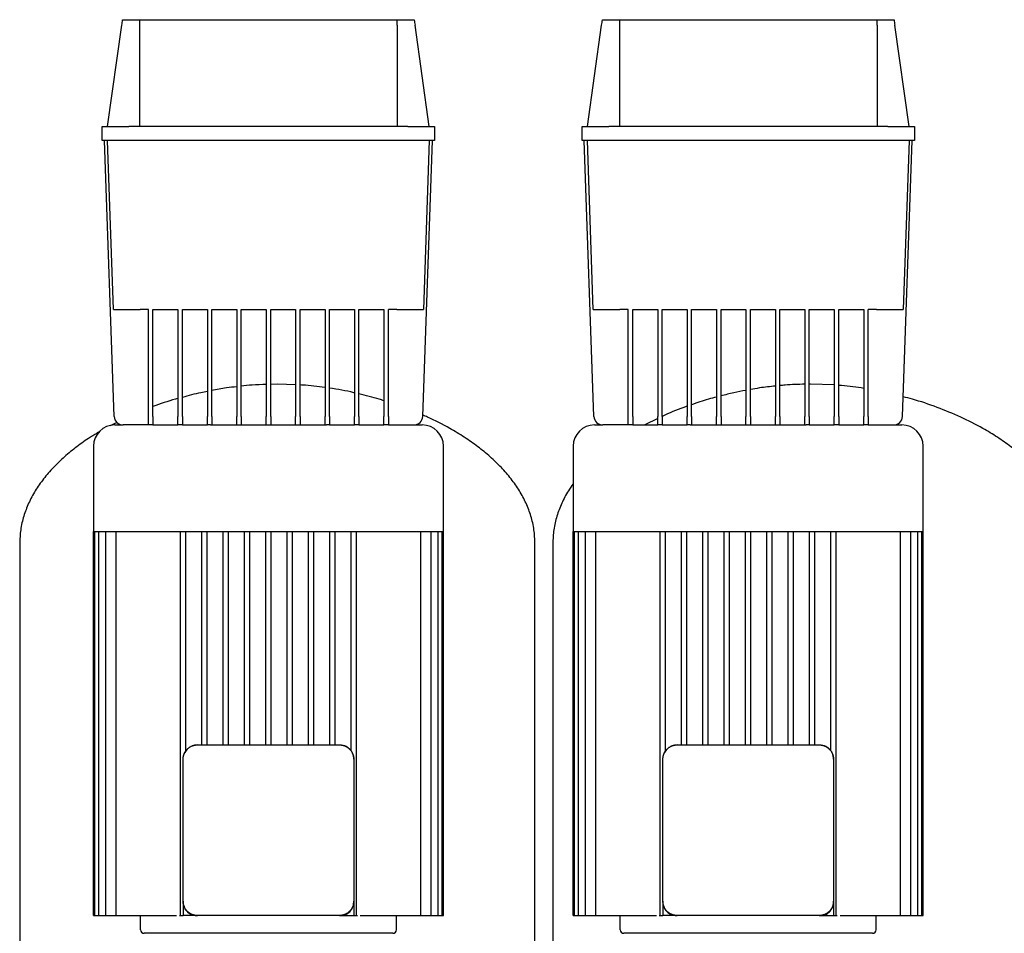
# Model space of a CAD drawing. Header units: millimetres. Extents: x 12 to 2052, y 13 to 1104.
# Tile 3 of 6: x 12 to 566, y 590 to 1104. Entities that reach past the tile are written whole.
import ezdxf

# ---------------------------------------------------------------- set-up
doc = ezdxf.new("R2010")
doc.units = ezdxf.units.MM

msp = doc.modelspace()

# ---------------------------------------------------------------- linework, layer by layer
at = {"color": 7, "linetype": 'Continuous', "lineweight": 25}
for p, q in [((70.22, 1103.92), (79.78, 1103.92)), ((79.78, 1103.92), (224.8, 1103.92)), ((224.8, 1103.92), (234.36, 1103.92)), ((340.22, 1103.92), (349.78, 1103.92)), ((349.78, 1103.92), (494.8, 1103.92)), ((494.8, 1103.92), (504.36, 1103.92)), ((61.79, 1043.92), (69.79, 1100.84)), ((79.79, 1100.84), (79.79, 1043.92)), ((224.79, 1100.84), (224.79, 1043.92)), ((242.79, 1043.92), (234.79, 1100.84)), ((331.79, 1043.92), (339.79, 1100.84)), ((349.79, 1100.84), (349.79, 1043.92)), ((494.79, 1100.84), (494.79, 1043.92)), ((512.79, 1043.92), (504.79, 1100.84)), ((58.79, 1035.92), (58.79, 1043.92)), ((58.79, 1043.92), (73.79, 1043.92)), ((230.79, 1043.92), (73.79, 1043.92)), ((230.79, 1043.92), (245.79, 1043.92)), ((245.79, 1043.92), (245.79, 1035.92)), ((328.79, 1035.92), (328.79, 1043.92)), ((328.79, 1043.92), (343.79, 1043.92)), ((500.79, 1043.92), (343.79, 1043.92)), ((500.79, 1043.92), (515.79, 1043.92)), ((515.79, 1043.92), (515.79, 1035.92)), ((73.79, 1035.92), (58.79, 1035.92)), ((65.46, 880.74), (60.04, 1035.92)), ((65.11, 940.92), (61.79, 1035.92)), ((230.79, 1035.92), (73.79, 1035.92)), ((245.79, 1035.92), (230.79, 1035.92)), ((239.12, 880.74), (244.54, 1035.92)), ((242.79, 1035.92), (239.47, 940.92)), ((343.79, 1035.92), (328.79, 1035.92)), ((335.46, 880.74), (330.04, 1035.92)), ((335.11, 940.92), (331.79, 1035.92)), ((500.79, 1035.92), (343.79, 1035.92)), ((515.79, 1035.92), (500.79, 1035.92)), ((509.12, 880.74), (514.54, 1035.92)), ((512.79, 1035.92), (509.47, 940.92)), ((84.79, 940.92), (80.1, 940.92)), ((84.79, 880.74), (84.79, 940.92)), ((87.29, 940.92), (101.35, 940.92)), ((87.29, 880.74), (87.29, 940.92)), ((101.35, 940.92), (101.35, 880.74)), ((103.85, 940.92), (117.91, 940.92)), ((103.85, 880.74), (103.85, 940.92)), ((117.91, 940.92), (117.91, 880.74)), ((120.41, 940.92), (134.48, 940.92)), ((120.41, 880.74), (120.41, 940.92)), ((134.48, 940.92), (134.48, 880.74)), ((136.98, 940.92), (151.04, 940.92)), ((136.98, 880.74), (136.98, 940.92)), ((151.04, 940.92), (151.04, 880.74)), ((153.54, 940.92), (167.6, 940.92)), ((153.54, 880.74), (153.54, 940.92)), ((167.6, 940.92), (167.6, 880.74)), ((170.1, 940.92), (184.16, 940.92)), ((170.1, 880.74), (170.1, 940.92)), ((184.16, 940.92), (184.16, 880.74)), ((186.66, 940.92), (200.73, 940.92)), ((186.66, 880.74), (186.66, 940.92)), ((200.73, 940.92), (200.73, 880.74)), ((203.23, 940.92), (217.29, 940.92)), ((203.23, 880.74), (203.23, 940.92)), ((217.29, 940.92), (217.29, 880.74)), ((224.48, 940.92), (219.79, 940.92)), ((219.79, 880.74), (219.79, 940.92)), ((354.79, 940.92), (350.1, 940.92)), ((354.79, 880.74), (354.79, 940.92)), ((357.29, 940.92), (371.35, 940.92)), ((357.29, 880.74), (357.29, 940.92)), ((371.35, 940.92), (371.35, 880.74)), ((373.85, 940.92), (387.91, 940.92)), ((373.85, 880.74), (373.85, 940.92)), ((387.91, 940.92), (387.91, 880.74)), ((390.41, 940.92), (404.48, 940.92)), ((390.41, 880.74), (390.41, 940.92)), ((404.48, 940.92), (404.48, 880.74)), ((406.98, 940.92), (421.04, 940.92)), ((406.98, 880.74), (406.98, 940.92)), ((421.04, 940.92), (421.04, 880.74)), ((423.54, 940.92), (437.6, 940.92)), ((423.54, 880.74), (423.54, 940.92)), ((437.6, 940.92), (437.6, 880.74)), ((440.1, 940.92), (454.16, 940.92)), ((440.1, 880.74), (440.1, 940.92)), ((454.16, 940.92), (454.16, 880.74)), ((456.66, 940.92), (470.73, 940.92)), ((456.66, 880.74), (456.66, 940.92)), ((470.73, 940.92), (470.73, 880.74)), ((473.23, 940.92), (487.29, 940.92)), ((473.23, 880.74), (473.23, 940.92)), ((487.29, 940.92), (487.29, 880.74)), ((494.48, 940.92), (489.79, 940.92)), ((489.79, 880.74), (489.79, 940.92)), ((157.29, 898.92), (153.54, 898.77)), ((167.6, 898.52), (157.29, 898.92)), ((457.29, 898.92), (456.66, 898.89)), ((470.73, 898.4), (457.29, 898.92)), ((66.97, 877.38), (63.22, 875.48)), ((65.79, 875.92), (70.45, 875.92)), ((84.79, 875.92), (70.45, 875.92)), ((84.79, 875.92), (84.79, 880.74)), ((87.29, 875.92), (84.79, 875.92)), ((87.29, 880.74), (87.29, 875.92)), ((87.29, 875.92), (101.35, 875.92)), ((101.35, 875.92), (101.35, 880.74)), ((103.85, 875.92), (101.35, 875.92)), ((103.85, 880.74), (103.85, 875.92)), ((103.85, 875.92), (117.91, 875.92)), ((117.91, 875.92), (117.91, 880.74)), ((119.6, 875.92), (117.91, 875.92)), ((119.6, 875.92), (152.29, 875.92)), ((120.41, 880.74), (120.41, 875.92)), ((134.48, 875.92), (134.48, 880.74)), ((136.98, 880.74), (136.98, 875.92)), ((151.04, 875.92), (151.04, 880.74)), ((152.29, 875.92), (184.98, 875.92)), ((153.54, 880.74), (153.54, 875.92)), ((167.6, 875.92), (167.6, 880.74)), ((170.1, 880.74), (170.1, 875.92)), ((184.16, 875.92), (184.16, 880.74)), ((186.66, 875.92), (184.98, 875.92)), ((186.66, 880.74), (186.66, 875.92)), ((186.66, 875.92), (200.73, 875.92)), ((200.73, 875.92), (200.73, 880.74)), ((203.23, 875.92), (200.73, 875.92)), ((203.23, 880.74), (203.23, 875.92)), ((203.23, 875.92), (217.29, 875.92)), ((217.29, 875.92), (217.29, 880.74)), ((219.79, 875.92), (217.29, 875.92)), ((219.79, 880.74), (219.79, 875.92)), ((219.79, 875.92), (234.12, 875.92)), ((234.12, 875.92), (238.79, 875.92)), ((335.79, 875.92), (340.45, 875.92)), ((354.79, 875.92), (340.45, 875.92)), ((354.79, 875.92), (354.79, 880.74)), ((357.29, 875.92), (354.79, 875.92)), ((357.29, 880.74), (357.29, 875.92)), ((357.29, 875.92), (371.35, 875.92)), ((371.35, 879.61), (364.09, 875.92)), ((371.35, 875.92), (371.35, 880.74)), ((373.85, 875.92), (371.35, 875.92)), ((373.85, 880.74), (373.85, 875.92)), ((373.85, 875.92), (387.91, 875.92)), ((387.91, 875.92), (387.91, 880.74)), ((389.6, 875.92), (387.91, 875.92)), ((389.6, 875.92), (422.29, 875.92)), ((390.41, 880.74), (390.41, 875.92)), ((404.48, 875.92), (404.48, 880.74)), ((406.98, 880.74), (406.98, 875.92)), ((421.04, 875.92), (421.04, 880.74)), ((422.29, 875.92), (454.98, 875.92)), ((423.54, 880.74), (423.54, 875.92)), ((437.6, 875.92), (437.6, 880.74)), ((440.1, 880.74), (440.1, 875.92)), ((454.16, 875.92), (454.16, 880.74)), ((456.66, 875.92), (454.98, 875.92)), ((456.66, 880.74), (456.66, 875.92)), ((456.66, 875.92), (470.73, 875.92)), ((470.73, 875.92), (470.73, 880.74)), ((473.23, 875.92), (470.73, 875.92)), ((473.23, 880.74), (473.23, 875.92)), ((473.23, 875.92), (487.29, 875.92)), ((487.29, 875.92), (487.29, 880.74)), ((489.79, 875.92), (487.29, 875.92)), ((489.79, 880.74), (489.79, 875.92)), ((489.79, 875.92), (504.12, 875.92)), ((504.12, 875.92), (508.79, 875.92)), ((53.79, 863.92), (53.79, 815.92)), ((250.79, 815.92), (250.79, 863.92)), ((323.79, 863.92), (323.79, 815.92)), ((520.79, 815.92), (520.79, 863.92)), ((53.79, 599.92), (53.79, 815.92)), ((53.79, 815.92), (152.29, 815.92)), ((54.53, 599.92), (54.53, 815.92)), ((56.8, 599.92), (56.8, 815.92)), ((60.72, 599.92), (60.72, 815.92)), ((66.5, 599.92), (66.5, 815.92)), ((102.79, 599.92), (102.79, 815.92)), ((105.79, 692.58), (105.79, 815.92)), ((114.79, 695.92), (114.79, 815.92)), ((117.79, 695.92), (117.79, 815.92)), ((126.79, 695.92), (126.79, 815.92)), ((129.79, 695.92), (129.79, 815.92)), ((138.79, 695.92), (138.79, 815.92)), ((141.79, 695.92), (141.79, 815.92)), ((150.79, 695.92), (150.79, 815.92)), ((152.29, 815.92), (250.79, 815.92)), ((153.79, 695.92), (153.79, 815.92)), ((162.79, 695.92), (162.79, 815.92)), ((165.79, 695.92), (165.79, 815.92)), ((174.79, 695.92), (174.79, 815.92)), ((177.79, 695.92), (177.79, 815.92)), ((186.79, 695.92), (186.79, 815.92)), ((189.79, 695.92), (189.79, 815.92)), ((198.79, 692.58), (198.79, 815.92)), ((201.79, 599.92), (201.79, 815.92)), ((238.08, 599.92), (238.08, 815.92)), ((243.86, 599.92), (243.86, 815.92)), ((247.77, 599.92), (247.77, 815.92)), ((250.04, 599.92), (250.04, 815.92)), ((250.79, 599.92), (250.79, 815.92)), ((323.79, 599.92), (323.79, 815.92)), ((323.79, 815.92), (422.29, 815.92)), ((324.53, 599.92), (324.53, 815.92)), ((326.8, 599.92), (326.8, 815.92)), ((330.72, 599.92), (330.72, 815.92)), ((336.5, 599.92), (336.5, 815.92)), ((372.79, 599.92), (372.79, 815.92)), ((375.79, 692.58), (375.79, 815.92)), ((384.79, 695.92), (384.79, 815.92)), ((387.79, 695.92), (387.79, 815.92)), ((396.79, 695.92), (396.79, 815.92)), ((399.79, 695.92), (399.79, 815.92)), ((408.79, 695.92), (408.79, 815.92)), ((411.79, 695.92), (411.79, 815.92)), ((420.79, 695.92), (420.79, 815.92)), ((422.29, 815.92), (520.79, 815.92)), ((423.79, 695.92), (423.79, 815.92)), ((432.79, 695.92), (432.79, 815.92)), ((435.79, 695.92), (435.79, 815.92)), ((444.79, 695.92), (444.79, 815.92)), ((447.79, 695.92), (447.79, 815.92)), ((456.79, 695.92), (456.79, 815.92)), ((459.79, 695.92), (459.79, 815.92)), ((468.79, 692.58), (468.79, 815.92)), ((471.79, 599.92), (471.79, 815.92)), ((508.08, 599.92), (508.08, 815.92)), ((513.86, 599.92), (513.86, 815.92)), ((517.77, 599.92), (517.77, 815.92)), ((520.04, 599.92), (520.04, 815.92)), ((520.79, 599.92), (520.79, 815.92)), ((12.29, 809.12), (12.29, 538.52)), ((302.29, 538.52), (302.29, 809.12)), ((312.29, 809.12), (312.29, 538.52)), ((112.29, 695.92), (192.29, 695.92)), ((382.29, 695.92), (462.29, 695.92)), ((104.29, 607.92), (104.29, 687.92)), ((200.29, 687.92), (200.29, 607.92)), ((374.29, 607.92), (374.29, 687.92)), ((470.29, 687.92), (470.29, 607.92)), ((104.29, 607.92), (104.29, 607.52)), ((104.29, 607.52), (104.36, 607.16)), ((104.29, 607.52), (104.29, 599.92)), ((200.29, 607.52), (200.29, 607.92)), ((200.29, 607.52), (200.29, 599.92)), ((374.29, 607.92), (374.29, 607.52)), ((374.29, 607.52), (374.36, 607.16)), ((374.29, 607.52), (374.29, 599.92)), ((470.29, 607.52), (470.29, 607.92)), ((470.29, 607.52), (470.29, 599.92)), ((53.79, 599.92), (54.53, 599.92)), ((54.53, 599.92), (56.03, 599.92)), ((56.03, 599.92), (56.8, 599.92)), ((56.8, 599.92), (58.3, 599.92)), ((58.3, 599.92), (60.72, 599.92)), ((60.72, 599.92), (62.22, 599.92)), ((62.22, 599.92), (66.5, 599.92)), ((66.5, 599.92), (68, 599.92)), ((68, 599.92), (99.15, 599.92)), ((80.29, 591.92), (80.29, 599.92)), ((99.15, 599.92), (100.58, 599.92)), ((102.18, 599.92), (102.79, 599.92)), ((102.79, 599.92), (104.29, 599.92)), ((111.89, 599.92), (104.29, 599.92)), ((111.89, 599.92), (112.29, 599.92)), ((192.29, 599.92), (112.29, 599.92)), ((192.29, 599.92), (192.69, 599.92)), ((192.69, 599.92), (193.05, 599.99)), ((192.69, 599.92), (200.29, 599.92)), ((200.29, 599.92), (201.79, 599.92)), ((201.79, 599.92), (202.4, 599.92)), ((203.99, 599.92), (205.43, 599.92)), ((205.43, 599.92), (236.58, 599.92)), ((224.29, 591.92), (224.29, 599.92)), ((236.58, 599.92), (238.08, 599.92)), ((238.08, 599.92), (242.36, 599.92)), ((242.36, 599.92), (243.86, 599.92)), ((243.86, 599.92), (246.27, 599.92)), ((246.27, 599.92), (247.77, 599.92)), ((247.77, 599.92), (248.54, 599.92)), ((248.54, 599.92), (250.04, 599.92)), ((250.04, 599.92), (250.79, 599.92)), ((323.79, 599.92), (324.53, 599.92)), ((324.53, 599.92), (326.03, 599.92)), ((326.03, 599.92), (326.8, 599.92)), ((326.8, 599.92), (328.3, 599.92)), ((328.3, 599.92), (330.72, 599.92)), ((330.72, 599.92), (332.22, 599.92)), ((332.22, 599.92), (336.5, 599.92)), ((336.5, 599.92), (338, 599.92)), ((338, 599.92), (369.15, 599.92)), ((350.29, 591.92), (350.29, 599.92)), ((369.15, 599.92), (370.58, 599.92)), ((372.18, 599.92), (372.79, 599.92)), ((372.79, 599.92), (374.29, 599.92)), ((381.89, 599.92), (374.29, 599.92)), ((381.89, 599.92), (382.29, 599.92)), ((462.29, 599.92), (382.29, 599.92)), ((462.29, 599.92), (462.69, 599.92)), ((462.69, 599.92), (463.05, 599.99)), ((462.69, 599.92), (470.29, 599.92)), ((470.29, 599.92), (471.79, 599.92)), ((471.79, 599.92), (472.4, 599.92)), ((473.99, 599.92), (475.43, 599.92)), ((475.43, 599.92), (506.58, 599.92)), ((494.29, 591.92), (494.29, 599.92)), ((506.58, 599.92), (508.08, 599.92)), ((508.08, 599.92), (512.36, 599.92)), ((512.36, 599.92), (513.86, 599.92)), ((513.86, 599.92), (516.27, 599.92)), ((516.27, 599.92), (517.77, 599.92)), ((517.77, 599.92), (518.54, 599.92)), ((518.54, 599.92), (520.04, 599.92)), ((520.04, 599.92), (520.79, 599.92)), ((222.29, 589.92), (82.29, 589.92)), ((492.29, 589.92), (352.29, 589.92))]:
    msp.add_line(p, q, dxfattribs=at)
at = {"color": 7, "linetype": 'Continuous', "lineweight": 25, "flags": 128}
for points in [[(112.29, 695.92), (110.73, 695.77), (109.3, 695.34)], [(382.29, 695.92), (380.73, 695.77), (379.3, 695.34)]]:
    msp.add_lwpolyline(points, dxfattribs=at)
at = {"color": 7, "linetype": 'Continuous', "lineweight": 25}
for centre, radius, start, end in [((65.79, 863.92), 12, 90, 180), ((70.45, 880.92), 5, 182, 270), ((234.12, 880.92), 5, 270, 358), ((238.79, 863.92), 12, 0, 90), ((335.79, 863.92), 12, 90, 180), ((340.45, 880.92), 5, 182, 270), ((504.12, 880.92), 5, 270, 358), ((508.79, 863.92), 12, 0, 90), ((112.29, 687.92), 8, 136.539, 158.0935), ((192.29, 687.92), 8, 46.539, 68.0935), ((382.29, 687.92), 8, 136.539, 158.0935), ((462.29, 687.92), 8, 46.539, 68.0935), ((192.29, 687.92), 8, 360, 22.6065), ((462.29, 687.92), 8, 360, 22.6065), ((82.29, 591.92), 2, 180, 270), ((222.29, 591.92), 2, 270, 0), ((352.29, 591.92), 2, 180, 270), ((492.29, 591.92), 2, 270, 0)]:
    msp.add_arc(centre, radius, start, end, dxfattribs=at)
for points in [[(69.79, 1100.84), (69.93, 1101.87), (70.08, 1102.89), (70.22, 1103.92)], [(79.78, 1103.92), (79.78, 1102.89), (79.79, 1101.87), (79.79, 1100.84)], [(224.79, 1100.84), (224.79, 1101.87), (224.79, 1102.89), (224.8, 1103.92)], [(234.36, 1103.92), (234.5, 1102.89), (234.64, 1101.87), (234.79, 1100.84)], [(339.79, 1100.84), (339.93, 1101.87), (340.08, 1102.89), (340.22, 1103.92)], [(349.78, 1103.92), (349.78, 1102.89), (349.79, 1101.87), (349.79, 1100.84)], [(494.79, 1100.84), (494.79, 1101.87), (494.79, 1102.89), (494.8, 1103.92)], [(504.36, 1103.92), (504.5, 1102.89), (504.64, 1101.87), (504.79, 1100.84)]]:
    msp.add_open_spline(points, degree=3, dxfattribs=at)
for points, knots in [([(65.11, 940.92), (65.11, 940.92), (65.18, 940.92), (65.53, 940.92), (65.79, 940.92), (66.52, 940.92), (66.99, 940.92), (68.11, 940.92), (68.76, 940.92), (70.23, 940.92), (71.03, 940.92), (72.75, 940.92), (73.65, 940.92), (75.5, 940.92), (76.44, 940.92), (78.3, 940.92), (79.21, 940.92), (80.1, 940.92)], [0, 0, 0, 0, 0.125, 0.125, 0.25, 0.25, 0.375, 0.375, 0.5, 0.5, 0.625, 0.625, 0.75, 0.75, 0.875, 0.875, 1, 1, 1, 1]), ([(224.48, 940.92), (225.36, 940.92), (226.28, 940.92), (228.14, 940.92), (229.08, 940.92), (230.92, 940.92), (231.83, 940.92), (233.54, 940.92), (234.35, 940.92), (235.81, 940.92), (236.47, 940.92), (237.59, 940.92), (238.05, 940.92), (238.78, 940.92), (239.05, 940.92), (239.39, 940.92), (239.47, 940.92), (239.47, 940.92)], [0, 0, 0, 0, 0.125, 0.125, 0.25, 0.25, 0.375, 0.375, 0.5, 0.5, 0.625, 0.625, 0.75, 0.75, 0.875, 0.875, 1, 1, 1, 1]), ([(335.11, 940.92), (335.11, 940.92), (335.18, 940.92), (335.53, 940.92), (335.79, 940.92), (336.52, 940.92), (336.99, 940.92), (338.11, 940.92), (338.76, 940.92), (340.23, 940.92), (341.03, 940.92), (342.75, 940.92), (343.65, 940.92), (345.5, 940.92), (346.44, 940.92), (348.3, 940.92), (349.21, 940.92), (350.1, 940.92)], [0, 0, 0, 0, 0.125, 0.125, 0.25, 0.25, 0.375, 0.375, 0.5, 0.5, 0.625, 0.625, 0.75, 0.75, 0.875, 0.875, 1, 1, 1, 1]), ([(494.48, 940.92), (495.36, 940.92), (496.28, 940.92), (498.14, 940.92), (499.08, 940.92), (500.92, 940.92), (501.83, 940.92), (503.54, 940.92), (504.35, 940.92), (505.81, 940.92), (506.47, 940.92), (507.59, 940.92), (508.05, 940.92), (508.78, 940.92), (509.05, 940.92), (509.39, 940.92), (509.47, 940.92), (509.47, 940.92)], [0, 0, 0, 0, 0.125, 0.125, 0.25, 0.25, 0.375, 0.375, 0.5, 0.5, 0.625, 0.625, 0.75, 0.75, 0.875, 0.875, 1, 1, 1, 1]), ([(151.04, 898.68), (148.38, 898.63), (143.67, 898.54), (139, 897.94), (136.98, 897.68)], [0, 0, 0, 0, 0.5652603, 1, 1, 1, 1]), ([(184.16, 896.94), (179.95, 897.55), (175.28, 898.24), (170.57, 898.4), (170.1, 898.42)], [0, 0, 0, 0, 0.9005358, 1, 1, 1, 1]), ([(437.6, 897.75), (434.6, 897.48), (429.88, 897.05), (425.23, 896.13), (423.54, 895.8)], [0, 0, 0, 0, 0.635645, 1, 1, 1, 1]), ([(454.16, 898.8), (450.46, 898.76), (445.75, 898.71), (441.09, 898.15), (440.1, 898.03)], [0, 0, 0, 0, 0.787923, 1, 1, 1, 1]), ([(487.29, 896.49), (486.84, 896.57), (482.2, 897.44), (477.49, 897.83), (473.23, 898.17)], [0, 0, 0, 0, 0.096189, 1, 1, 1, 1]), ([(117.91, 894.76), (116.66, 894.54), (111.91, 893.71), (107.27, 892.39), (103.85, 891.43)], [0, 0, 0, 0, 0.263433, 1, 1, 1, 1]), ([(134.48, 897.39), (132.52, 897.2), (127.8, 896.74), (123.14, 895.78), (120.41, 895.22)], [0, 0, 0, 0, 0.413304, 1, 1, 1, 1]), ([(200.73, 893.99), (200.62, 894.01), (196, 895.2), (191.28, 895.91), (186.66, 896.6)], [0, 0, 0, 0, 0.022859, 1, 1, 1, 1]), ([(217.29, 889.55), (216.42, 889.84), (211.82, 891.4), (207.08, 892.48), (203.23, 893.35)], [0, 0, 0, 0, 0.188246, 1, 1, 1, 1]), ([(421.04, 895.33), (418.74, 894.95), (414, 894.16), (409.36, 892.88), (406.98, 892.23)], [0, 0, 0, 0, 0.484826, 1, 1, 1, 1]), ([(101.35, 890.79), (100.86, 890.66), (96.08, 889.46), (91.45, 887.76), (87.29, 886.24)], [0, 0, 0, 0, 0.101855, 1, 1, 1, 1]), ([(404.48, 891.59), (402.94, 891.21), (398.17, 890.05), (393.55, 888.39), (390.41, 887.27)], [0, 0, 0, 0, 0.3215009, 1, 1, 1, 1]), ([(593.79, 838.32), (593.69, 838.5), (592.32, 841.09), (588.84, 845.69), (583.4, 852.12), (577.09, 858.15), (570.11, 863.83), (562.5, 869.14), (553.12, 874.8), (541.83, 880.54), (528.54, 885.96), (517.7, 889.71), (511.23, 891.31), (509.5, 891.74)], [0, 0, 0, 0, 0.0060512, 0.0859841, 0.168466, 0.2537356, 0.3418495, 0.4327199, 0.5261478, 0.6634563, 0.8043553, 0.9476286, 1, 1, 1, 1]), ([(302.29, 809.12), (302.17, 811.74), (301.95, 816.96), (300.15, 824.61), (297.38, 831.97), (293.59, 839.01), (288.9, 845.73), (283.38, 852.11), (277.09, 858.15), (270.11, 863.83), (262.5, 869.15), (253.11, 874.77), (245.29, 878.93), (240.05, 881.06), (239.14, 881.43)], [0, 0, 0, 0, 0.077541, 0.154151, 0.231118, 0.309456, 0.389894, 0.472896, 0.558704, 0.647374, 0.738818, 0.832836, 0.971011, 1, 1, 1, 1]), ([(387.91, 886.44), (387.28, 886.24), (382.47, 884.67), (377.85, 882.59), (373.85, 880.74)], [0, 0, 0, 0, 0.132476, 1, 1, 1, 1]), ([(57.3, 872.18), (55.54, 871.14), (51.12, 868.53), (44.47, 863.82), (37.48, 858.15), (31.2, 852.11), (25.67, 845.73), (20.98, 839.01), (17.2, 831.97), (14.42, 824.61), (12.62, 816.96), (12.4, 811.74), (12.29, 809.12)], [0, 0, 0, 0, 0.075571, 0.189988, 0.300935, 0.4083, 0.512155, 0.6128, 0.710819, 0.807122, 0.902978, 1, 1, 1, 1]), ([(323.79, 842.77), (322.86, 841.48), (320.38, 838.05), (317.22, 831.95), (314.42, 824.62), (312.63, 816.96), (312.4, 811.74), (312.29, 809.12)], [0, 0, 0, 0, 0.1314572, 0.3513265, 0.5673485, 0.7823669, 1, 1, 1, 1]), ([(104.87, 690.9), (104.9, 690.99), (104.97, 691.15), (105.08, 691.4), (105.2, 691.64), (105.33, 691.87), (105.47, 692.11), (105.61, 692.33), (105.76, 692.55), (105.92, 692.77), (106.08, 692.97), (106.26, 693.18), (106.43, 693.37), (106.68, 693.63), (107, 693.93), (107.42, 694.27), (107.86, 694.59), (108.32, 694.87), (108.8, 695.13), (109.13, 695.27), (109.3, 695.34)], [0, 0, 0, 0, 0.042358, 0.084511, 0.126469, 0.168241, 0.209835, 0.251263, 0.292532, 0.333654, 0.374637, 0.415492, 0.456228, 0.496856, 0.579183, 0.662013, 0.745429, 0.829513, 0.914344, 1, 1, 1, 1]), ([(109.3, 695.34), (109.39, 695.38), (109.56, 695.44), (109.83, 695.53), (110.1, 695.62), (110.37, 695.69), (110.64, 695.75), (110.91, 695.8), (111.19, 695.84), (111.46, 695.88), (111.74, 695.9), (112.01, 695.92), (112.2, 695.92), (112.29, 695.92)], [0, 0, 0, 0, 0.0928635, 0.1852612, 0.2772174, 0.3687568, 0.4599044, 0.5506855, 0.6411257, 0.7312509, 0.8210874, 0.9106615, 1, 1, 1, 1]), ([(192.29, 695.92), (192.38, 695.92), (192.56, 695.92), (192.84, 695.9), (193.11, 695.88), (193.39, 695.84), (193.66, 695.8), (193.94, 695.75), (194.21, 695.69), (194.48, 695.62), (194.74, 695.53), (195.01, 695.44), (195.19, 695.38), (195.27, 695.34)], [0, 0, 0, 0, 0.089329, 0.178896, 0.268727, 0.358849, 0.449287, 0.540068, 0.631218, 0.722761, 0.814723, 0.907127, 1, 1, 1, 1]), ([(195.27, 695.34), (195.36, 695.31), (195.52, 695.24), (195.77, 695.12), (196.01, 695), (196.24, 694.87), (196.47, 694.74), (196.7, 694.59), (196.92, 694.44), (197.13, 694.29), (197.34, 694.12), (197.54, 693.95), (197.74, 693.77), (198, 693.53), (198.3, 693.2), (198.64, 692.79), (198.96, 692.35), (199.24, 691.89), (199.5, 691.41), (199.64, 691.07), (199.71, 690.9)], [0, 0, 0, 0, 0.0423579, 0.0845112, 0.1264691, 0.1682407, 0.2098354, 0.2512627, 0.2925322, 0.3336536, 0.3746368, 0.4154916, 0.4562281, 0.4968563, 0.5791832, 0.6620132, 0.7454295, 0.8295133, 0.9143444, 1, 1, 1, 1]), ([(374.87, 690.9), (374.9, 690.99), (374.97, 691.15), (375.08, 691.4), (375.2, 691.64), (375.33, 691.87), (375.47, 692.11), (375.61, 692.33), (375.76, 692.55), (375.92, 692.77), (376.08, 692.97), (376.26, 693.18), (376.43, 693.37), (376.68, 693.63), (377, 693.93), (377.42, 694.27), (377.86, 694.59), (378.32, 694.87), (378.8, 695.13), (379.13, 695.27), (379.3, 695.34)], [0, 0, 0, 0, 0.042358, 0.084511, 0.126469, 0.168241, 0.209835, 0.251263, 0.292532, 0.333654, 0.374637, 0.415492, 0.456228, 0.496856, 0.579183, 0.662013, 0.745429, 0.829513, 0.914344, 1, 1, 1, 1]), ([(379.3, 695.34), (379.39, 695.38), (379.56, 695.44), (379.83, 695.53), (380.1, 695.62), (380.37, 695.69), (380.64, 695.75), (380.91, 695.8), (381.19, 695.84), (381.46, 695.88), (381.74, 695.9), (382.01, 695.92), (382.2, 695.92), (382.29, 695.92)], [0, 0, 0, 0, 0.092863, 0.185261, 0.277217, 0.368757, 0.459904, 0.550685, 0.641126, 0.731251, 0.821087, 0.910662, 1, 1, 1, 1]), ([(462.29, 695.92), (462.38, 695.92), (462.56, 695.92), (462.84, 695.9), (463.11, 695.88), (463.39, 695.84), (463.66, 695.8), (463.94, 695.75), (464.21, 695.69), (464.48, 695.62), (464.74, 695.53), (465.01, 695.44), (465.19, 695.38), (465.27, 695.34)], [0, 0, 0, 0, 0.089329, 0.178896, 0.268727, 0.358849, 0.449287, 0.540068, 0.631218, 0.722761, 0.814723, 0.907127, 1, 1, 1, 1]), ([(465.27, 695.34), (465.36, 695.31), (465.52, 695.24), (465.77, 695.12), (466.01, 695), (466.24, 694.87), (466.47, 694.74), (466.7, 694.59), (466.92, 694.44), (467.13, 694.29), (467.34, 694.12), (467.54, 693.95), (467.74, 693.77), (468, 693.53), (468.3, 693.2), (468.64, 692.79), (468.96, 692.35), (469.24, 691.89), (469.5, 691.41), (469.64, 691.07), (469.71, 690.9)], [0, 0, 0, 0, 0.0423579, 0.0845112, 0.1264691, 0.1682407, 0.2098354, 0.2512627, 0.2925322, 0.3336536, 0.3746368, 0.4154916, 0.4562281, 0.4968563, 0.5791832, 0.6620132, 0.7454295, 0.8295133, 0.9143444, 1, 1, 1, 1]), ([(104.29, 687.92), (104.29, 688.01), (104.29, 688.19), (104.31, 688.47), (104.33, 688.74), (104.36, 689.02), (104.4, 689.29), (104.46, 689.57), (104.52, 689.84), (104.59, 690.11), (104.67, 690.38), (104.76, 690.64), (104.83, 690.82), (104.87, 690.9)], [0, 0, 0, 0, 0.0893294, 0.1788962, 0.2687272, 0.3588488, 0.4492873, 0.5400684, 0.6312178, 0.7227609, 0.8147225, 0.9071275, 1, 1, 1, 1]), ([(199.71, 690.9), (199.74, 690.82), (199.81, 690.64), (199.9, 690.38), (199.98, 690.11), (200.06, 689.84), (200.12, 689.57), (200.17, 689.29), (200.21, 689.02), (200.25, 688.74), (200.27, 688.47), (200.28, 688.19), (200.29, 688.01), (200.29, 687.92)], [0, 0, 0, 0, 0.092863, 0.185261, 0.277217, 0.368757, 0.459904, 0.550685, 0.641126, 0.731251, 0.821087, 0.910662, 1, 1, 1, 1]), ([(374.29, 687.92), (374.29, 688.01), (374.29, 688.19), (374.31, 688.47), (374.33, 688.74), (374.36, 689.02), (374.4, 689.29), (374.46, 689.57), (374.52, 689.84), (374.59, 690.11), (374.67, 690.38), (374.76, 690.64), (374.83, 690.82), (374.87, 690.9)], [0, 0, 0, 0, 0.089329, 0.178896, 0.268727, 0.358849, 0.449287, 0.540068, 0.631218, 0.722761, 0.814723, 0.907127, 1, 1, 1, 1]), ([(469.71, 690.9), (469.74, 690.82), (469.81, 690.64), (469.9, 690.38), (469.98, 690.11), (470.06, 689.84), (470.12, 689.57), (470.17, 689.29), (470.21, 689.02), (470.25, 688.74), (470.27, 688.47), (470.28, 688.19), (470.29, 688.01), (470.29, 687.92)], [0, 0, 0, 0, 0.092863, 0.185261, 0.277217, 0.368757, 0.459904, 0.550685, 0.641126, 0.731251, 0.821087, 0.910662, 1, 1, 1, 1]), ([(104.87, 604.93), (104.83, 605.02), (104.76, 605.2), (104.67, 605.46), (104.59, 605.73), (104.52, 606), (104.46, 606.27), (104.4, 606.54), (104.36, 606.82), (104.33, 607.09), (104.31, 607.37), (104.29, 607.64), (104.29, 607.83), (104.29, 607.92)], [0, 0, 0, 0, 0.092863, 0.185261, 0.277217, 0.368757, 0.459904, 0.550685, 0.641126, 0.731251, 0.821087, 0.910662, 1, 1, 1, 1]), ([(104.68, 605.57), (104.73, 605.23), (104.93, 603.95), (106.38, 602.05), (108.39, 600.64), (110.32, 600.01), (111.36, 599.95), (111.89, 599.92)], [0, 0, 0, 0, 0.104042, 0.391788, 0.686399, 0.839297, 1, 1, 1, 1]), ([(109.3, 600.5), (109.22, 600.53), (109.05, 600.6), (108.81, 600.71), (108.57, 600.83), (108.33, 600.96), (108.1, 601.1), (107.88, 601.24), (107.66, 601.39), (107.44, 601.55), (107.23, 601.72), (107.03, 601.89), (106.83, 602.06), (106.58, 602.31), (106.27, 602.63), (105.93, 603.05), (105.62, 603.49), (105.33, 603.95), (105.08, 604.43), (104.94, 604.77), (104.87, 604.93)], [0, 0, 0, 0, 0.042358, 0.084511, 0.126469, 0.168241, 0.209835, 0.251263, 0.292532, 0.333654, 0.374637, 0.415492, 0.456228, 0.496856, 0.579183, 0.662013, 0.745429, 0.829513, 0.914344, 1, 1, 1, 1]), ([(194.63, 600.31), (194.98, 600.36), (196.26, 600.56), (198.16, 602.02), (199.57, 604.02), (200.19, 605.95), (200.26, 606.99), (200.29, 607.52)], [0, 0, 0, 0, 0.104042, 0.391788, 0.686399, 0.839297, 1, 1, 1, 1]), ([(199.71, 604.93), (199.68, 604.85), (199.61, 604.69), (199.49, 604.44), (199.37, 604.2), (199.24, 603.96), (199.11, 603.73), (198.96, 603.51), (198.81, 603.29), (198.65, 603.07), (198.49, 602.86), (198.32, 602.66), (198.14, 602.47), (197.9, 602.21), (197.57, 601.91), (197.16, 601.57), (196.72, 601.25), (196.26, 600.97), (195.77, 600.71), (195.44, 600.57), (195.27, 600.5)], [0, 0, 0, 0, 0.042358, 0.084511, 0.126469, 0.168241, 0.209835, 0.251263, 0.292532, 0.333654, 0.374637, 0.415492, 0.456228, 0.496856, 0.579183, 0.662013, 0.745429, 0.829513, 0.914344, 1, 1, 1, 1]), ([(200.29, 607.92), (200.29, 607.83), (200.28, 607.64), (200.27, 607.37), (200.25, 607.09), (200.21, 606.82), (200.17, 606.54), (200.12, 606.27), (200.06, 606), (199.98, 605.73), (199.9, 605.46), (199.81, 605.2), (199.74, 605.02), (199.71, 604.93)], [0, 0, 0, 0, 0.089329, 0.178896, 0.268727, 0.358849, 0.449287, 0.540068, 0.631218, 0.722761, 0.814723, 0.907127, 1, 1, 1, 1]), ([(374.87, 604.93), (374.83, 605.02), (374.76, 605.2), (374.67, 605.46), (374.59, 605.73), (374.52, 606), (374.46, 606.27), (374.4, 606.54), (374.36, 606.82), (374.33, 607.09), (374.31, 607.37), (374.29, 607.64), (374.29, 607.83), (374.29, 607.92)], [0, 0, 0, 0, 0.0928635, 0.1852612, 0.2772174, 0.3687568, 0.4599044, 0.5506855, 0.6411257, 0.7312509, 0.8210874, 0.9106615, 1, 1, 1, 1]), ([(374.68, 605.57), (374.73, 605.23), (374.93, 603.95), (376.38, 602.05), (378.39, 600.64), (380.32, 600.01), (381.36, 599.95), (381.89, 599.92)], [0, 0, 0, 0, 0.104042, 0.391788, 0.686399, 0.839297, 1, 1, 1, 1]), ([(379.3, 600.5), (379.22, 600.53), (379.05, 600.6), (378.81, 600.71), (378.57, 600.83), (378.33, 600.96), (378.1, 601.1), (377.88, 601.24), (377.66, 601.39), (377.44, 601.55), (377.23, 601.72), (377.03, 601.89), (376.83, 602.06), (376.58, 602.31), (376.27, 602.63), (375.93, 603.05), (375.62, 603.49), (375.33, 603.95), (375.08, 604.43), (374.94, 604.77), (374.87, 604.93)], [0, 0, 0, 0, 0.042358, 0.084511, 0.126469, 0.168241, 0.209835, 0.251263, 0.292532, 0.333654, 0.374637, 0.415492, 0.456228, 0.496856, 0.579183, 0.662013, 0.745429, 0.829513, 0.914344, 1, 1, 1, 1]), ([(464.63, 600.31), (464.98, 600.36), (466.26, 600.56), (468.16, 602.02), (469.57, 604.02), (470.19, 605.95), (470.26, 606.99), (470.29, 607.52)], [0, 0, 0, 0, 0.104042, 0.391788, 0.686399, 0.839297, 1, 1, 1, 1]), ([(469.71, 604.93), (469.68, 604.85), (469.61, 604.69), (469.49, 604.44), (469.37, 604.2), (469.24, 603.96), (469.11, 603.73), (468.96, 603.51), (468.81, 603.29), (468.65, 603.07), (468.49, 602.86), (468.32, 602.66), (468.14, 602.47), (467.9, 602.21), (467.57, 601.91), (467.16, 601.57), (466.72, 601.25), (466.26, 600.97), (465.77, 600.71), (465.44, 600.57), (465.27, 600.5)], [0, 0, 0, 0, 0.042358, 0.084511, 0.126469, 0.168241, 0.209835, 0.251263, 0.292532, 0.333654, 0.374637, 0.415492, 0.456228, 0.496856, 0.579183, 0.662013, 0.745429, 0.829513, 0.914344, 1, 1, 1, 1]), ([(470.29, 607.92), (470.29, 607.83), (470.28, 607.64), (470.27, 607.37), (470.25, 607.09), (470.21, 606.82), (470.17, 606.54), (470.12, 606.27), (470.06, 606), (469.98, 605.73), (469.9, 605.46), (469.81, 605.2), (469.74, 605.02), (469.71, 604.93)], [0, 0, 0, 0, 0.0893294, 0.1788962, 0.2687272, 0.3588489, 0.4492873, 0.5400684, 0.6312178, 0.7227609, 0.8147225, 0.9071275, 1, 1, 1, 1]), ([(112.29, 599.92), (112.2, 599.92), (112.01, 599.92), (111.74, 599.94), (111.46, 599.96), (111.19, 599.99), (110.91, 600.04), (110.64, 600.09), (110.37, 600.15), (110.1, 600.22), (109.83, 600.3), (109.56, 600.39), (109.39, 600.46), (109.3, 600.5)], [0, 0, 0, 0, 0.089329, 0.178896, 0.268727, 0.358849, 0.449287, 0.540068, 0.631218, 0.722761, 0.814723, 0.907127, 1, 1, 1, 1]), ([(195.27, 600.5), (195.19, 600.46), (195.01, 600.39), (194.74, 600.3), (194.48, 600.22), (194.21, 600.15), (193.94, 600.09), (193.66, 600.04), (193.39, 599.99), (193.11, 599.96), (192.84, 599.94), (192.56, 599.92), (192.38, 599.92), (192.29, 599.92)], [0, 0, 0, 0, 0.0928635, 0.1852612, 0.2772174, 0.3687568, 0.4599044, 0.5506855, 0.6411257, 0.7312509, 0.8210874, 0.9106615, 1, 1, 1, 1]), ([(382.29, 599.92), (382.2, 599.92), (382.01, 599.92), (381.74, 599.94), (381.46, 599.96), (381.19, 599.99), (380.91, 600.04), (380.64, 600.09), (380.37, 600.15), (380.1, 600.22), (379.83, 600.3), (379.56, 600.39), (379.39, 600.46), (379.3, 600.5)], [0, 0, 0, 0, 0.089329, 0.178896, 0.268727, 0.358849, 0.449287, 0.540068, 0.631218, 0.722761, 0.814723, 0.907127, 1, 1, 1, 1]), ([(465.27, 600.5), (465.19, 600.46), (465.01, 600.39), (464.74, 600.3), (464.48, 600.22), (464.21, 600.15), (463.94, 600.09), (463.66, 600.04), (463.39, 599.99), (463.11, 599.96), (462.84, 599.94), (462.56, 599.92), (462.38, 599.92), (462.29, 599.92)], [0, 0, 0, 0, 0.092863, 0.185261, 0.277217, 0.368757, 0.459904, 0.550685, 0.641126, 0.731251, 0.821087, 0.910662, 1, 1, 1, 1])]:
    msp.add_open_spline(points, degree=3, knots=knots, dxfattribs=at)

doc.saveas('drawing.dxf')
